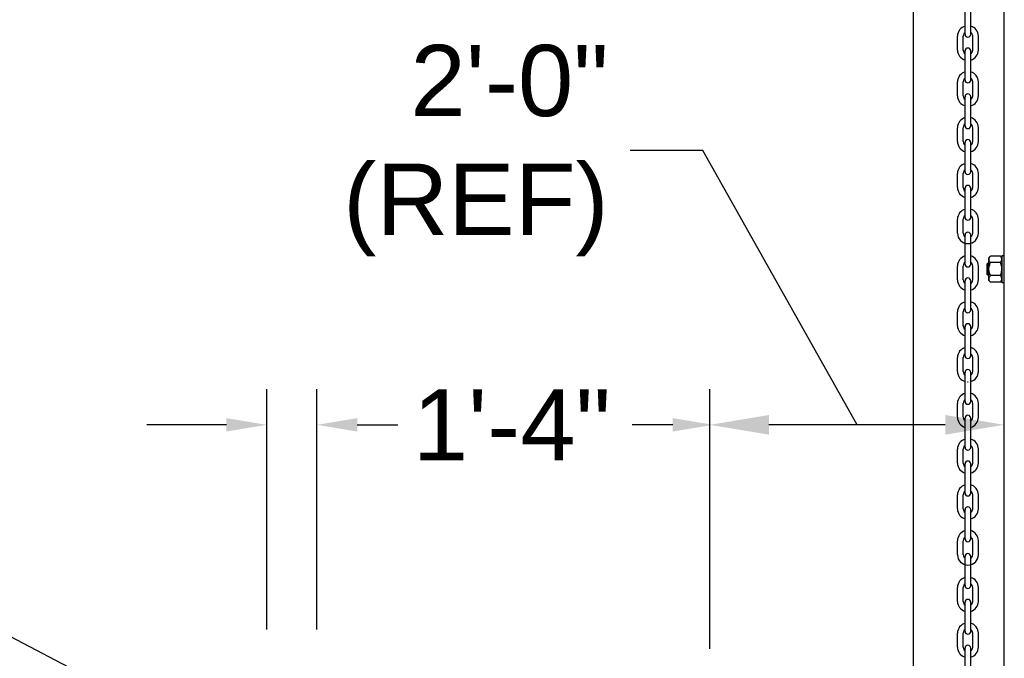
# Model space of a CAD drawing. Header units: inches. Extents: x 170 to 312, y 215 to 248.
# Tile 221 of 256: x 275.109 to 276.404, y 222.735 to 223.576. Entities that reach past the tile are written whole.
import ezdxf
from ezdxf import colors
from ezdxf.entities.mleader import LeaderData, LeaderLine
from ezdxf.math import Vec2, Vec3

# ---------------------------------------------------------------- set-up
doc = ezdxf.new("R2010")
doc.units = ezdxf.units.IN
doc.header["$LTSCALE"] = 0.25
doc.header["$MEASUREMENT"] = 0
doc.layers.add('ANNOTATIONS', color=1, linetype='Continuous')
doc.layers.add('MOTOR LH', color=7, linetype='Continuous')
doc.styles.add('ARIAL', font='arial.ttf', dxfattribs={"height": 0.09375})
doc.styles.add('ROMANS', font='Romans', dxfattribs={"height": 0.09375})
doc.styles.get("Standard").update_dxf_attribs({"font": 'romans.shx'})
doc.dimstyles.get("Standard").update_dxf_attribs({"dimscale": 60, "dimtxt": 0.0833, "dimasz": 0.0833, "dimexe": 0.0833, "dimexo": 0.04, "dimgap": 0.09, "dimtad": 0, "dimtih": 1, "dimtoh": 1, "dimdec": 4, "dimzin": 1, "dimdsep": 46, "dimlunit": 4, "dimtxsty": 'Standard', "dimcen": 0.09, "dimclrt": 150, "dimadec": 4, "dimazin": 2, "dimtfac": 1, "dimtdec": 0, "dimtofl": 0, "dimtmove": 0, "dimatfit": 3, "dimfxl": 1, "dimtolj": 1, "dimtzin": 0, "dimlwd": -1, "dimlwe": -1, "dimarcsym": 1})

msp = doc.modelspace()

# ---------------------------------------------------------------- linework, layer by layer
at = {"layer": 'ANNOTATIONS'}
for p, q in [((275.43411, 222.77305), (275.43411, 223.08974)), ((275.49979, 222.77305), (275.49979, 223.08974)), ((276.01704, 222.74794), (276.01704, 223.08974)), ((275.38097, 223.04261), (275.27637, 223.04261)), ((275.55323, 223.04261), (275.60637, 223.04261)), ((275.96813, 223.04261), (275.91499, 223.04261)), ((276.32675, 223.04261), (276.09471, 223.04261))]:
    msp.add_line(p, q, dxfattribs=at)
for points in [[(275.38097, 223.05147), (275.38097, 223.03376), (275.43411, 223.04261)], [(275.55323, 223.05147), (275.55323, 223.03376), (275.50009, 223.04261)], [(275.96813, 223.05147), (275.96813, 223.03376), (276.02127, 223.04261)], [(276.09471, 223.02967), (276.09471, 223.05556), (276.01704, 223.04261)], [(276.32675, 223.02967), (276.32675, 223.05556), (276.40441, 223.04261)]]:
    msp.add_solid(points, dxfattribs=at)
at = {"layer": 'MOTOR LH'}
for p, q in [((276.28505, 220.41698), (276.28505, 224.61169)), ((276.40441, 220.68357), (276.40441, 224.61088)), ((276.35283, 223.55668), (276.35283, 223.59496)), ((276.36034, 223.55668), (276.36034, 223.59496)), ((276.34285, 223.53589), (276.34285, 223.55421)), ((276.35036, 223.53589), (276.35036, 223.55421)), ((276.36282, 223.53589), (276.36282, 223.55421)), ((276.37032, 223.53589), (276.37032, 223.55421)), ((276.35283, 223.49643), (276.35283, 223.5347)), ((276.36034, 223.49643), (276.36034, 223.5347)), ((276.34285, 223.47564), (276.34285, 223.49395)), ((276.35036, 223.47564), (276.35036, 223.49395)), ((276.36282, 223.47564), (276.36282, 223.49395)), ((276.37032, 223.47564), (276.37032, 223.49395)), ((276.35283, 223.43617), (276.35283, 223.47445)), ((276.36034, 223.43617), (276.36034, 223.47445)), ((276.34285, 223.41538), (276.34285, 223.4337)), ((276.35036, 223.41538), (276.35036, 223.4337)), ((276.36282, 223.41538), (276.36282, 223.4337)), ((276.37032, 223.41538), (276.37032, 223.4337)), ((276.35283, 223.37592), (276.35283, 223.41419)), ((276.36034, 223.37592), (276.36034, 223.41419)), ((276.34285, 223.35513), (276.34285, 223.37344)), ((276.35036, 223.35513), (276.35036, 223.37344)), ((276.36282, 223.35513), (276.36282, 223.37344)), ((276.37032, 223.35513), (276.37032, 223.37344)), ((276.35283, 223.31566), (276.35283, 223.35394)), ((276.36034, 223.31566), (276.36034, 223.35394)), ((276.34285, 223.29488), (276.34285, 223.31319)), ((276.35036, 223.29488), (276.35036, 223.31319)), ((276.36282, 223.29488), (276.36282, 223.31319)), ((276.37032, 223.29488), (276.37032, 223.31319)), ((276.35283, 223.25413), (276.35283, 223.2924)), ((276.36034, 223.25413), (276.36034, 223.2924)), ((276.38208, 223.24059), (276.38208, 223.25452)), ((276.38364, 223.23903), (276.38364, 223.25608)), ((276.38426, 223.23263), (276.38426, 223.26247)), ((276.39926, 223.26478), (276.38618, 223.26478)), ((276.39926, 223.25617), (276.38618, 223.25617)), ((276.40117, 223.26566), (276.40117, 223.22945)), ((276.34285, 223.23334), (276.34285, 223.25165)), ((276.35036, 223.23334), (276.35036, 223.25165)), ((276.36282, 223.23334), (276.36282, 223.25165)), ((276.37032, 223.23334), (276.37032, 223.25165)), ((276.35283, 223.19387), (276.35283, 223.23215)), ((276.36034, 223.19387), (276.36034, 223.23215)), ((276.39926, 223.23894), (276.38618, 223.23894)), ((276.39926, 223.23033), (276.38618, 223.23033)), ((276.34285, 223.17308), (276.34285, 223.1914)), ((276.35036, 223.17308), (276.35036, 223.1914)), ((276.36282, 223.17308), (276.36282, 223.1914)), ((276.37032, 223.17308), (276.37032, 223.1914)), ((276.35283, 223.13362), (276.35283, 223.17189)), ((276.36034, 223.13362), (276.36034, 223.17189)), ((276.34285, 223.11283), (276.34285, 223.13114)), ((276.35036, 223.11283), (276.35036, 223.13114)), ((276.36282, 223.11283), (276.36282, 223.13114)), ((276.37032, 223.11283), (276.37032, 223.13114)), ((276.35283, 223.07336), (276.35283, 223.11164)), ((276.36034, 223.07336), (276.36034, 223.11164)), ((276.34285, 223.05258), (276.34285, 223.07089)), ((276.35036, 223.05258), (276.35036, 223.07089)), ((276.36282, 223.05258), (276.36282, 223.07089)), ((276.37032, 223.05258), (276.37032, 223.07089)), ((276.35283, 223.01311), (276.35283, 223.05138)), ((276.36034, 223.01311), (276.36034, 223.05138)), ((276.34285, 222.99232), (276.34285, 223.01064)), ((276.35036, 222.99232), (276.35036, 223.01064)), ((276.36282, 222.99232), (276.36282, 223.01064)), ((276.37032, 222.99232), (276.37032, 223.01064)), ((276.35283, 222.95285), (276.35283, 222.99113)), ((276.36034, 222.95285), (276.36034, 222.99113)), ((276.34285, 222.93207), (276.34285, 222.95038)), ((276.35036, 222.93207), (276.35036, 222.95038)), ((276.36282, 222.93207), (276.36282, 222.95038)), ((276.37032, 222.93207), (276.37032, 222.95038)), ((276.35283, 222.8926), (276.35283, 222.93088)), ((276.36034, 222.8926), (276.36034, 222.93088)), ((276.34285, 222.87181), (276.34285, 222.89013)), ((276.35036, 222.87181), (276.35036, 222.89013)), ((276.36282, 222.87181), (276.36282, 222.89013)), ((276.37032, 222.87181), (276.37032, 222.89013)), ((276.35283, 222.83106), (276.35283, 222.86934)), ((276.36034, 222.83106), (276.36034, 222.86934)), ((276.34285, 222.81028), (276.34285, 222.82859)), ((276.35036, 222.81028), (276.35036, 222.82859)), ((276.36282, 222.81028), (276.36282, 222.82859)), ((276.37032, 222.81028), (276.37032, 222.82859)), ((276.35283, 222.77081), (276.35283, 222.80908)), ((276.36034, 222.77081), (276.36034, 222.80908)), ((276.34285, 222.75002), (276.34285, 222.76834)), ((276.35036, 222.75002), (276.35036, 222.76834)), ((276.36282, 222.75002), (276.36282, 222.76834)), ((276.37032, 222.75002), (276.37032, 222.76834)), ((276.35283, 222.71055), (276.35283, 222.74883)), ((276.36034, 222.71055), (276.36034, 222.74883))]:
    msp.add_line(p, q, dxfattribs=at)
for centre, radius, start, end in [((276.35659, 223.55421), 0.01374, 105.86272, 180), ((276.35659, 223.55421), 0.01374, 0, 74.13728), ((276.35659, 223.55421), 0.00623, 127.08084, 180), ((276.35659, 223.55668), 0.00375, 180, 0), ((276.35659, 223.55421), 0.00623, 0, 52.91916), ((276.35659, 223.5347), 0.00375, 0, 180), ((276.35659, 223.53589), 0.01374, 180, 254.13728), ((276.35659, 223.53589), 0.00623, 180, 232.91916), ((276.35659, 223.53589), 0.01374, 285.86272, 0), ((276.35659, 223.53589), 0.00623, 307.08084, 0), ((276.35659, 223.49395), 0.01374, 105.86272, 180), ((276.35659, 223.49395), 0.01374, 0, 74.13728), ((276.35659, 223.49395), 0.00623, 127.08084, 180), ((276.35659, 223.49643), 0.00375, 180, 0), ((276.35659, 223.49395), 0.00623, 0, 52.91916), ((276.35659, 223.47564), 0.01374, 180, 254.13728), ((276.35659, 223.47564), 0.00623, 180, 232.91916), ((276.35659, 223.47445), 0.00375, 0, 180), ((276.35659, 223.47564), 0.01374, 285.86272, 0), ((276.35659, 223.47564), 0.00623, 307.08084, 0), ((276.35659, 223.4337), 0.01374, 105.86272, 180), ((276.35659, 223.4337), 0.00623, 127.08084, 180), ((276.35659, 223.43617), 0.00375, 180, 0), ((276.35659, 223.4337), 0.01374, 0, 74.13728), ((276.35659, 223.4337), 0.00623, 0, 52.91916), ((276.35659, 223.41538), 0.01374, 180, 254.13728), ((276.35659, 223.41538), 0.00623, 180, 232.91916), ((276.35659, 223.41419), 0.00375, 0, 180), ((276.35659, 223.41538), 0.01374, 285.86272, 0), ((276.35659, 223.41538), 0.00623, 307.08084, 0), ((276.35659, 223.37344), 0.01374, 105.86272, 180), ((276.35659, 223.37344), 0.01374, 0, 74.13728), ((276.35659, 223.37344), 0.00623, 127.08084, 180), ((276.35659, 223.37592), 0.00375, 180, 0), ((276.35659, 223.37344), 0.00623, 0, 52.91916), ((276.35659, 223.35394), 0.00375, 0, 180), ((276.35659, 223.35513), 0.01374, 180, 254.13728), ((276.35659, 223.35513), 0.00623, 180, 232.91916), ((276.35659, 223.35513), 0.01374, 285.86272, 0), ((276.35659, 223.35513), 0.00623, 307.08084, 0), ((276.35659, 223.31319), 0.01374, 105.86272, 180), ((276.35659, 223.31319), 0.00623, 127.08084, 180), ((276.35659, 223.31319), 0.01374, 0, 74.13728), ((276.35659, 223.31319), 0.00623, 0, 52.91916), ((276.35659, 223.31566), 0.00375, 180, 0), ((276.35659, 223.29488), 0.01374, 180, 0), ((276.35659, 223.29488), 0.00623, 180, 232.91916), ((276.35659, 223.2924), 0.00375, 0, 180), ((276.35659, 223.29488), 0.00623, 307.08084, 0), ((276.35659, 223.25165), 0.01374, 105.86272, 180), ((276.35659, 223.25165), 0.00623, 127.08084, 180), ((276.35659, 223.25413), 0.00375, 180, 0), ((276.35659, 223.25165), 0.01374, 0, 74.13728), ((276.35659, 223.25165), 0.00623, 0, 52.91916), ((276.35659, 223.23334), 0.01374, 180, 254.13728), ((276.35659, 223.23334), 0.00623, 180, 232.91916), ((276.35659, 223.23215), 0.00375, 0, 180), ((276.35659, 223.23334), 0.01374, 285.86272, 0), ((276.35659, 223.23334), 0.00623, 307.08084, 0), ((276.35659, 223.1914), 0.01374, 105.86272, 180), ((276.35659, 223.1914), 0.01374, 0, 74.13728), ((276.35659, 223.1914), 0.00623, 127.08084, 180), ((276.35659, 223.19387), 0.00375, 180, 0), ((276.35659, 223.1914), 0.00623, 0, 52.91916), ((276.35659, 223.17308), 0.01374, 180, 254.13728), ((276.35659, 223.17308), 0.00623, 180, 232.91916), ((276.35659, 223.17189), 0.00375, 0, 180), ((276.35659, 223.17308), 0.01374, 285.86272, 0), ((276.35659, 223.17308), 0.00623, 307.08084, 0), ((276.35659, 223.13114), 0.01374, 105.86272, 180), ((276.35659, 223.13114), 0.01374, 0, 74.13728), ((276.35659, 223.13114), 0.00623, 127.08084, 180), ((276.35659, 223.13362), 0.00375, 180, 0), ((276.35659, 223.13114), 0.00623, 0, 52.91916), ((276.35659, 223.11283), 0.01374, 180, 254.13728), ((276.35659, 223.11283), 0.00623, 180, 232.91916), ((276.35659, 223.11164), 0.00375, 0, 180), ((276.35659, 223.11283), 0.01374, 285.86272, 0), ((276.35659, 223.11283), 0.00623, 307.08084, 0), ((276.35659, 223.11283), 0.01374, 268.08585, 271.91415), ((276.35659, 223.07089), 0.01374, 105.86272, 180), ((276.35659, 223.07089), 0.00623, 127.08084, 180), ((276.35659, 223.07336), 0.00375, 180, 0), ((276.35659, 223.07089), 0.01374, 0, 74.13728), ((276.35659, 223.07089), 0.00623, 0, 52.91916), ((276.35659, 223.05258), 0.01374, 180, 254.13728), ((276.35659, 223.05258), 0.00623, 180, 232.91916), ((276.35659, 223.05138), 0.00375, 0, 180), ((276.35659, 223.05258), 0.01374, 285.86272, 0), ((276.35659, 223.05258), 0.00623, 307.08084, 0), ((276.35659, 223.01064), 0.01374, 105.86272, 180), ((276.35659, 223.01064), 0.01374, 0, 74.13728), ((276.35659, 223.01064), 0.00623, 127.08084, 180), ((276.35659, 223.01311), 0.00375, 180, 0), ((276.35659, 223.01064), 0.00623, 0, 52.91916), ((276.35659, 222.99113), 0.00375, 0, 180), ((276.35659, 222.99232), 0.01374, 180, 254.13728), ((276.35659, 222.99232), 0.00623, 180, 232.91916), ((276.35659, 222.99232), 0.01374, 285.86272, 0), ((276.35659, 222.99232), 0.00623, 307.08084, 0), ((276.35659, 222.95038), 0.01374, 105.86272, 180), ((276.35659, 222.95038), 0.01374, 0, 74.13728), ((276.35659, 222.95038), 0.00623, 127.08084, 180), ((276.35659, 222.95285), 0.00375, 180, 0), ((276.35659, 222.95038), 0.00623, 0, 52.91916), ((276.35659, 222.93207), 0.01374, 180, 254.13728), ((276.35659, 222.93207), 0.00623, 180, 232.91916), ((276.35659, 222.93088), 0.00375, 0, 180), ((276.35659, 222.93207), 0.01374, 285.86272, 0), ((276.35659, 222.93207), 0.00623, 307.08084, 0), ((276.35659, 222.89013), 0.01374, 105.86272, 180), ((276.35659, 222.89013), 0.00623, 127.08084, 180), ((276.35659, 222.8926), 0.00375, 180, 0), ((276.35659, 222.89013), 0.01374, 0, 74.13728), ((276.35659, 222.89013), 0.00623, 0, 52.91916), ((276.35659, 222.87181), 0.01374, 180, 0), ((276.35659, 222.87181), 0.00623, 180, 232.91916), ((276.35659, 222.86934), 0.00375, 0, 180), ((276.35659, 222.87181), 0.00623, 307.08084, 0), ((276.35659, 222.82859), 0.01374, 105.86272, 180), ((276.35659, 222.82859), 0.01374, 0, 74.13728), ((276.35659, 222.82859), 0.00623, 127.08084, 180), ((276.35659, 222.83106), 0.00375, 180, 0), ((276.35659, 222.82859), 0.00623, 0, 52.91916), ((276.35659, 222.81028), 0.01374, 180, 254.13728), ((276.35659, 222.81028), 0.00623, 180, 232.91916), ((276.35659, 222.80908), 0.00375, 0, 180), ((276.35659, 222.81028), 0.01374, 285.86272, 0), ((276.35659, 222.81028), 0.00623, 307.08084, 0), ((276.35659, 222.76834), 0.01374, 105.86272, 180), ((276.35659, 222.76834), 0.01374, 0, 74.13728), ((276.35659, 222.76834), 0.00623, 127.08084, 180), ((276.35659, 222.77081), 0.00375, 180, 0), ((276.35659, 222.76834), 0.00623, 0, 52.91916), ((276.35659, 222.75002), 0.01374, 180, 254.13728), ((276.35659, 222.75002), 0.00623, 180, 232.91916), ((276.35659, 222.74883), 0.00375, 0, 180), ((276.35659, 222.75002), 0.01374, 285.86272, 0), ((276.35659, 222.75002), 0.00623, 307.08084, 0)]:
    msp.add_arc(centre, radius, start, end, dxfattribs=at)
for points in [[(276.38208, 223.25452), (276.38364, 223.25608)], [(276.38364, 223.25608), (276.38426, 223.25608)], [(276.38426, 223.26247), (276.38618, 223.26478)], [(276.39926, 223.26478), (276.40117, 223.26247)], [(276.40117, 223.26566), (276.40441, 223.26566)], [(276.38364, 223.23903), (276.38208, 223.24059)], [(276.38426, 223.23903), (276.38364, 223.23903)], [(276.38618, 223.23033), (276.38426, 223.23263)], [(276.40117, 223.23263), (276.39926, 223.23033)], [(276.40441, 223.22945), (276.40117, 223.22945)]]:
    msp.add_open_spline(points, degree=1, dxfattribs=at)
for points, knots in [([(276.38426, 223.26048), (276.38431, 223.261), (276.38443, 223.26206), (276.38518, 223.2635), (276.38587, 223.26439), (276.38618, 223.26478)], [0, 0, 0, 0, 0.3536607, 0.7166862, 1, 1, 1, 1]), ([(276.38618, 223.25617), (276.38573, 223.25675), (276.38484, 223.25793), (276.38431, 223.2594), (276.38427, 223.26026), (276.38426, 223.26048)], [0, 0, 0, 0, 0.4215052, 0.8529186, 1, 1, 1, 1]), ([(276.38426, 223.24755), (276.38426, 223.24783), (276.38428, 223.24923), (276.38466, 223.25178), (276.38545, 223.25435), (276.38603, 223.2558), (276.38618, 223.25617)], [0, 0, 0, 0, 0.0936035, 0.4739098, 0.8644711, 1, 1, 1, 1]), ([(276.40117, 223.26048), (276.40112, 223.261), (276.40101, 223.26206), (276.40025, 223.2635), (276.39956, 223.26439), (276.39926, 223.26478)], [0, 0, 0, 0, 0.3536607, 0.7166862, 1, 1, 1, 1]), ([(276.39926, 223.25617), (276.3997, 223.25675), (276.40059, 223.25793), (276.40113, 223.2594), (276.40116, 223.26026), (276.40117, 223.26048)], [0, 0, 0, 0, 0.4215055, 0.85291859, 1, 1, 1, 1]), ([(276.40117, 223.24755), (276.40117, 223.24783), (276.40115, 223.24923), (276.40077, 223.25178), (276.39999, 223.25435), (276.39941, 223.2558), (276.39926, 223.25617)], [0, 0, 0, 0, 0.0936034, 0.4739096, 0.8644711, 1, 1, 1, 1]), ([(276.38618, 223.23894), (276.38589, 223.23967), (276.38522, 223.2414), (276.38444, 223.24427), (276.38432, 223.24645), (276.38426, 223.24755)], [0, 0, 0, 0, 0.2644431, 0.6278671, 1, 1, 1, 1]), ([(276.39926, 223.23894), (276.39954, 223.23967), (276.40022, 223.2414), (276.40099, 223.24427), (276.40111, 223.24645), (276.40117, 223.24755)], [0, 0, 0, 0, 0.2644431, 0.6278671, 1, 1, 1, 1]), ([(276.38426, 223.23463), (276.38431, 223.23516), (276.38443, 223.23622), (276.38518, 223.23766), (276.38587, 223.23855), (276.38618, 223.23894)], [0, 0, 0, 0, 0.3536431, 0.7166859, 1, 1, 1, 1]), ([(276.38618, 223.23033), (276.38573, 223.23091), (276.38484, 223.23209), (276.38431, 223.23356), (276.38427, 223.23442), (276.38426, 223.23463)], [0, 0, 0, 0, 0.4215143, 0.8529022, 1, 1, 1, 1]), ([(276.40117, 223.23463), (276.40112, 223.23516), (276.40101, 223.23622), (276.40025, 223.23766), (276.39956, 223.23855), (276.39926, 223.23894)], [0, 0, 0, 0, 0.3536431, 0.7166859, 1, 1, 1, 1]), ([(276.39926, 223.23033), (276.3997, 223.23091), (276.40059, 223.23209), (276.40113, 223.23356), (276.40116, 223.23442), (276.40117, 223.23463)], [0, 0, 0, 0, 0.42151458, 0.85290221, 1, 1, 1, 1])]:
    msp.add_open_spline(points, degree=3, knots=knots, dxfattribs=at)

# ---------------------------------------------------------------- texts
at = {"layer": 'ANNOTATIONS', "char_height": 0.09375, "attachment_point": 6, "style": 'ARIAL'}
for s, insert in [('2\'-0"\\P(REF)', (275.88387, 223.40353)), ('1\'-4"', (275.88688, 223.04261))]:
    msp.add_mtext(s, dxfattribs=dict(at, insert=insert))

# ---------------------------------------------------------------- leaders
at = {"layer": 'ANNOTATIONS', "has_arrowhead": 0}
msp.add_leader([(276.21073, 223.04261), (276.00778, 223.40353), (275.91198, 223.40353)], dimstyle='Standard', override={"dimtxt": 0.09375, "dimasz": 0.09375, "dimexe": 0.046875, "dimgap": 0.09, "dimtad": 0, "dimtih": 0, "dimtoh": 0, "dimtxsty": 'ROMANS'}, dxfattribs=at)
at = {"layer": 'ANNOTATIONS'}
ml = msp.add_multileader_mtext('Standard', dxfattribs=at)
ml.set_content('THREE PHASE\\PCONTROLLER\\P (14" X 16")', color=256, style='ARIAL')
ml.set_leader_properties()
ml.build(insert=Vec2(0, 0))
ml.multileader.update_dxf_attribs({"dogleg_length": 0.36, "arrow_head_size": 0.09375})
ctx = ml.context
ctx.base_point, ctx.char_height, ctx.arrow_head_size, ctx.landing_gap_size, ctx.plane_origin = Vec3(273.85764, 222.78857), 0.09375, 0.09375, 0.09, Vec3(276.03374, 222.48298)
ctx.text_align_type = 2
notes = []
notes.append((ctx, [(0, (1, 1, 0), (275.04975, 222.78857), (-1, 0), 0.09796, [(0, [(275.55916, 222.52169)], 0, [])])]))
ctx.mtext.insert, ctx.mtext.alignment, ctx.mtext.flow_direction = Vec3(274.86179, 222.84922), 3, 5
for ctx, leaders in notes:
    for number, flags, end, landing, length, lines in leaders:
        leader = LeaderData()
        leader.index, (leader.has_last_leader_line, leader.has_dogleg_vector, leader.attachment_direction) = number, flags
        leader.last_leader_point, leader.dogleg_vector, leader.dogleg_length = Vec3(end), Vec3(landing), length
        for number, points, colour, breaks in lines:
            line = LeaderLine()
            line.index, line.vertices, line.color, line.breaks = number, Vec3.list(points), colors.encode_raw_color(colour), breaks
            leader.lines.append(line)
        ctx.leaders.append(leader)

doc.saveas('drawing.dxf')
